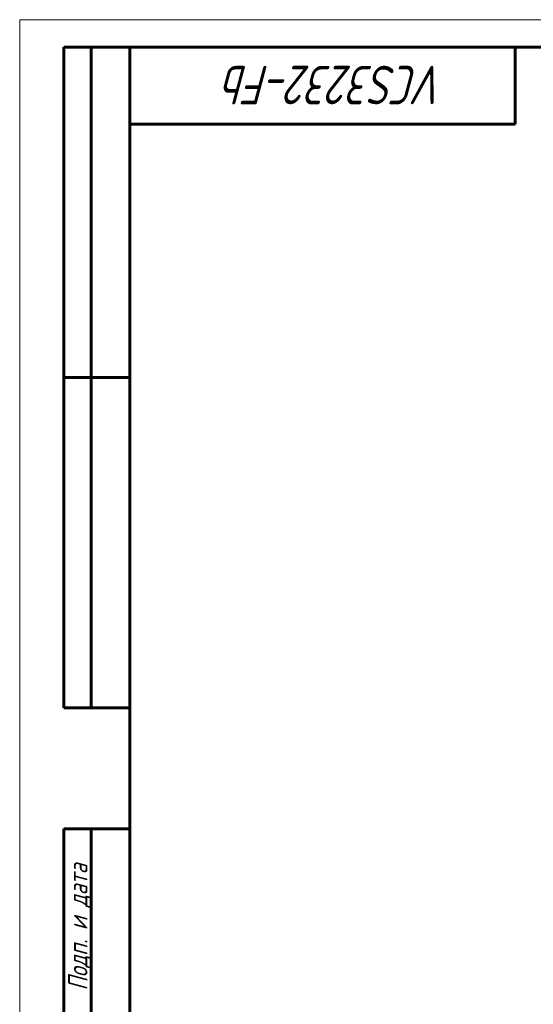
# Model space of a CAD drawing. Header units: millimetres. Extents: x 0 to 420, y 0 to 297.
# Tile 2 of 6: x 0 to 93, y 118 to 297. Entities that reach past the tile are written whole.
import ezdxf

# ---------------------------------------------------------------- set-up
doc = ezdxf.new("R2010")
doc.units = ezdxf.units.MM
doc.linetypes.add('K5LT_BASIC', pattern=[0])
doc.linetypes.add('K5LT_THIN', pattern=[0])
doc.styles.add('KTEXTSTYLE', font='GOST_AU.SHX', dxfattribs={"width": 0.96, "height": 5})

# ---------------------------------------------------------------- blocks, each defined once
blk = doc.blocks.new('U42')
at = {"color": 7, "linetype": 'K5LT_THIN', "lineweight": 18, "true_color": 0xffffff}
for p, q in [((0, 0), (0, 297)), ((0, 297), (420, 297))]:
    blk.add_line(p, q, dxfattribs=at)
at = {"color": 143, "linetype": 'K5LT_BASIC', "lineweight": 60, "true_color": 0x33acca}
for p, q in [((8, 172), (8, 292)), ((20, 292), (8, 292)), ((13, 172), (13, 292)), ((20, 5), (20, 292)), ((20, 292), (415, 292)), ((90, 292), (90, 278)), ((90, 278), (20, 278)), ((20, 232), (8, 232)), ((20, 172), (8, 172)), ((8, 5), (8, 150)), ((20, 150), (8, 150)), ((13, 5), (13, 150))]:
    blk.add_line(p, q, dxfattribs=at)
at = {"color": 7, "attachment_point": 1, "style": 'KTEXTSTYLE'}
for s, insert, char_height, rotation in [('\\H5.0;\\W1.000;\\Q15;\\Q15;\\W0.965;\\H7.00;VCS3232-Fb', (77.39, 281.64), 7, 180), ('\\H5.0;\\W1.000;\\Q15;\\Q15;\\W0.965;\\H3.50;Подп. и дата', (8.82, 120.66), 3.5, 90)]:
    blk.add_mtext(s, dxfattribs=dict(at, insert=insert, char_height=char_height, rotation=rotation))

msp = doc.modelspace()

# ---------------------------------------------------------------- block references
msp.add_blockref('U42', (0, 0))

doc.saveas('drawing.dxf')
